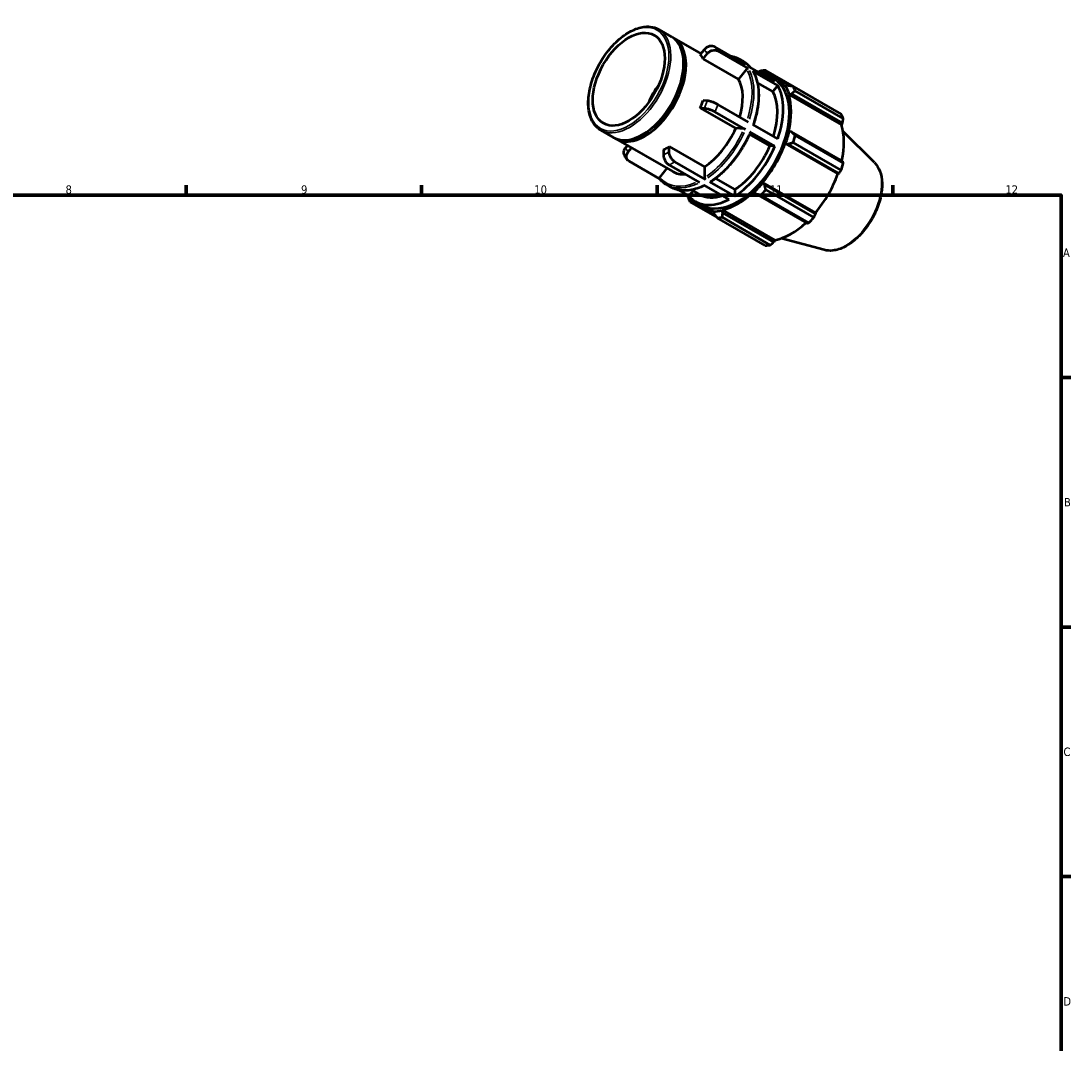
# Model space of a CAD drawing. Header units: millimetres. Extents: x 0 to 931, y 0 to 626.
# Tile 4 of 4: x 512 to 824, y 321 to 626. Entities that reach past the tile are written whole.
import ezdxf

# ---------------------------------------------------------------- set-up
doc = ezdxf.new("R2010")
doc.units = ezdxf.units.MM
for name, color, linetype, lineweight in [('Border (ISO)', 7, 'Continuous', 70), ('Visible (ISO)', 7, 'Continuous', 50), ('Visible Narrow (ISO)', 7, 'Continuous', 35)]:
    doc.layers.add(name, color=color, linetype=linetype, lineweight=lineweight)
doc.styles.add('Note Text (ISO)', font='tahoma.ttf')

# ---------------------------------------------------------------- blocks, each defined once
blk = doc.blocks.new('Borders Default Border')
at = {"layer": 'Border (ISO)'}
for p, q in [((560.67, 574), (560.67, 576.9)), ((630.75, 574), (630.75, 576.9)), ((700.83, 574), (700.83, 576.9)), ((770.92, 574), (770.92, 576.9)), ((821, 519.75), (823.9, 519.75)), ((821, 445.5), (823.9, 445.5)), ((821, 371.25), (823.9, 371.25))]:
    blk.add_line(p, q, dxfattribs=at)
at = {"layer": 'Border (ISO)', "flags": 128}
blk.add_lwpolyline([(20, 20), (20, 574), (821, 574), (821, 20), (20, 20)], dxfattribs=at)
at = {"layer": 'Border (ISO)', "color": 232, "true_color": 0xca0064, "char_height": 2.5, "attachment_point": 7, "style": 'Note Text (ISO)'}
for s, insert in [('8', (524.81, 574.34)), ('9', (594.88, 574.35)), ('10', (664.29, 574.35)), ('11', (734.37, 574.4)), ('12', (804.46, 574.4)), ('A', (821.59, 555.62)), ('B', (821.89, 481.37)), ('C', (821.73, 407.08)), ('D', (821.73, 332.88))]:
    blk.add_mtext(s, dxfattribs=dict(at, insert=insert))

msp = doc.modelspace()

# ---------------------------------------------------------------- linework, layer by layer
at = {"layer": 'Visible (ISO)'}
for p, q in [((701.301, 623.281), (705.119, 621.082)), ((705.826, 620.674), (713.885, 616.034)), ((714.857, 617.243), (713.679, 615.778)), ((714.527, 614.567), (715.705, 616.032)), ((727.144, 612.845), (718.026, 618.096)), ((727.993, 611.634), (718.875, 616.885)), ((708.715, 612.736), (708.715, 613.143)), ((725.06, 608.502), (714.527, 614.567)), ((725.141, 614.537), (726.434, 613.792)), ((727.465, 611.492), (725.06, 608.502)), ((735.845, 607.835), (728.437, 612.101)), ((736.694, 606.624), (729.286, 610.89)), ((732.241, 610.209), (732.287, 610.34)), ((732.287, 610.34), (732.783, 610.582)), ((732.783, 610.582), (733.969, 609.9)), ((747.468, 602.831), (733.167, 611.066)), ((733.842, 609.526), (735.7, 608.456)), ((735.222, 604.793), (730.664, 607.418)), ((736.694, 606.624), (735.222, 604.793)), ((736.06, 609.08), (740.648, 606.438)), ((739.071, 606.403), (738.921, 606.225)), ((739.712, 606.562), (739.071, 606.403)), ((741.294, 606.35), (755.595, 598.115)), ((739.974, 603.893), (740.135, 604.045)), ((739.974, 603.893), (755.678, 594.849)), ((740.135, 604.045), (740.799, 604.154)), ((740.799, 604.154), (755.999, 595.401)), ((756.208, 596.756), (741.908, 604.991)), ((713.679, 599.985), (714.857, 599.877)), ((724.211, 593.92), (713.679, 599.985)), ((715.705, 602.065), (714.527, 602.173)), ((727.993, 595.702), (718.875, 600.953)), ((727.144, 593.514), (718.026, 598.765)), ((726.616, 593.699), (724.211, 593.92)), ((736.694, 590.692), (729.286, 594.957)), ((755.999, 595.401), (755.678, 594.849)), ((684.054, 593.331), (687.872, 591.133)), ((688.58, 590.725), (705.456, 581.007)), ((696.895, 592.212), (696.543, 592.007)), ((734.373, 588.639), (728.334, 592.117)), ((735.845, 588.504), (728.437, 592.77)), ((740.135, 592.953), (739.974, 592.919)), ((740.799, 592.826), (740.135, 592.953)), ((755.999, 584.073), (740.799, 592.826)), ((741.908, 591.703), (756.208, 583.468)), ((765.516, 583.665), (756.148, 592.934)), ((691.963, 588.777), (691.388, 588.061)), ((692.236, 586.851), (693.208, 588.06)), ((702.698, 587.465), (702.698, 585.892)), ((704.395, 586.869), (704.395, 588.442)), ((704.395, 588.442), (714.928, 582.377)), ((735.845, 588.504), (734.373, 588.639)), ((738.921, 589.374), (739.071, 589.37)), ((738.921, 589.374), (754.626, 580.33)), ((739.071, 589.37), (739.712, 589.166)), ((739.712, 589.166), (754.912, 580.413)), ((755.595, 581.402), (741.294, 589.637)), ((701.539, 578.815), (692.461, 584.043)), ((703.741, 581.994), (701.542, 579.26)), ((713.513, 577.698), (704.395, 582.949)), ((715.21, 578.676), (706.092, 583.926)), ((714.928, 582.377), (714.928, 579.166)), ((718.173, 578.935), (723.911, 575.631)), ((754.912, 580.413), (754.626, 580.33)), ((703.583, 577.1), (704.876, 576.356)), ((710.28, 573.782), (707.385, 575.449)), ((711.507, 575.307), (710.28, 573.782)), ((711.114, 575.533), (713.481, 574.17)), ((722.214, 572.688), (714.806, 576.954)), ((723.911, 573.665), (716.503, 577.931)), ((723.911, 575.631), (723.911, 573.665)), ((729.667, 575.068), (729.718, 574.91)), ((729.718, 574.91), (730.16, 574.399)), ((732.287, 577.62), (732.209, 577.749)), ((732.209, 577.749), (747.914, 568.705)), ((732.783, 577.166), (732.287, 577.62)), ((747.984, 568.413), (732.783, 577.166)), ((733.167, 575.561), (747.468, 567.326)), ((710.585, 571.953), (718.661, 567.302)), ((710.771, 573.073), (710.852, 573.168)), ((710.81, 572.523), (710.771, 573.073)), ((711.963, 571.859), (710.81, 572.523)), ((712.284, 572.09), (714.142, 571.02)), ((730.16, 574.399), (745.36, 565.646)), ((745.987, 565.763), (731.686, 573.998)), ((713.783, 570.396), (718.266, 567.814)), ((717.634, 569.355), (717.555, 569.136)), ((717.555, 569.136), (717.738, 568.502)), ((720.124, 569.385), (720.175, 569.602)), ((720.362, 568.757), (720.124, 569.385)), ((720.175, 569.602), (735.88, 560.558)), ((735.562, 560.004), (720.362, 568.757)), ((747.914, 568.705), (747.984, 568.413)), ((733.012, 559.001), (718.712, 567.237)), ((720.193, 567.38), (734.494, 559.145)), ((735.88, 560.558), (735.562, 560.004)), ((750.549, 557.676), (737.831, 561.125))]:
    msp.add_line(p, q, dxfattribs=at)
msp.add_ellipse((692.394, 608.469), major_axis=(7.558, 13.125), ratio=0.5780931, dxfattribs=at)
for centre, major_axis, start_param, end_param in [((696.496, 606.107), (8.623, 14.975), 3.1415927, 6.2831853), ((697.203, 605.7), (8.623, 14.975), 3.1007397, 6.3240383), ((703.547, 602.047), (8.623, 14.975), 5.9499518, 6.0889526), ((696.849, 605.904), (-8.374, -14.541), 0.7873321, 2.3542606), ((723.063, 590.808), (10.779, 18.718), 6.0750364, 6.4913342), ((725.94, 589.151), (11.977, 20.798), 0.3435016, 0.4380292), ((724.921, 589.738), (11.258, 19.55), 0.3034989, 0.342105), ((724.921, 589.738), (11.138, 19.342), 5.975819, 6.5607804), ((707.244, 599.918), (7.558, 13.125), 1.3632955, 1.7782972), ((724.921, 589.738), (10.779, 18.718), 3.1415927, 6.2831853), ((714.079, 595.981), (8.623, 14.975), 5.1106382, 5.9499518), ((723.063, 590.808), (10.779, 18.718), 5.0278388, 5.963868), ((724.921, 589.738), (11.258, 19.55), 5.8012861, 5.975819), ((725.94, 589.151), (11.977, 20.798), 5.8412887, 5.9358163), ((723.063, 590.808), (9.581, 16.638), 5.0689191, 5.9569114), ((724.921, 589.738), (11.138, 19.342), 5.1904208, 5.8012861), ((703.547, 602.047), (8.623, 14.975), 4.9027543, 5.041755), ((740.24, 580.916), (11.977, 20.798), 5.8412887, 5.9358163), ((714.079, 595.981), (-8.623, -14.975), 0.8529648, 1.7611616), ((740.626, 580.694), (-11.138, -19.342), 2.0656152, 2.6596934), ((724.921, 589.738), (-11.258, -19.55), 1.8742952, 2.0488282), ((725.94, 589.151), (11.977, 20.798), 5.0558906, 5.1504181), ((703.547, 602.047), (8.623, 14.975), 3.8555567, 3.9945575), ((723.063, 590.808), (-9.581, -16.638), 0.8460052, 1.7681212), ((723.063, 590.808), (-10.779, -18.718), 0.8390486, 1.7750778), ((724.921, 589.738), (11.138, 19.342), 4.4050227, 5.0158879), ((740.24, 580.916), (-11.977, -20.798), 1.9142979, 2.0088255), ((714.079, 595.981), (-8.623, -14.975), 0, 0.3674877), ((740.626, 580.694), (-11.138, -19.342), 1.26343, 1.8742952), ((724.921, 589.738), (11.138, 19.342), 3.6196245, 4.2304897), ((724.921, 589.738), (-11.258, -19.55), 1.0888971, 1.26343), ((725.94, 589.151), (11.977, 20.798), 4.2704924, 4.36502), ((725.94, 589.151), (-11.977, -20.798), 5.8412887, 5.9358163), ((723.063, 590.808), (-10.779, -18.718), 6.0750364, 7.0110656), ((724.921, 589.738), (-11.258, -19.55), 5.9410803, 5.975819), ((724.921, 589.738), (-11.138, -19.342), 6.0055902, 6.5866842), ((723.063, 590.808), (-9.581, -16.638), 0, 0.5736797), ((724.921, 589.738), (-11.258, -19.55), 0.3034989, 0.4780318), ((725.94, 589.151), (-11.977, -20.798), 0.3435016, 0.4380292), ((740.626, 580.694), (-11.138, -19.342), 0.4780318, 1.0719493), ((740.24, 580.916), (-11.977, -20.798), 1.1288997, 1.2234273), ((740.24, 580.916), (-11.977, -20.798), 0.3435016, 0.4380292)]:
    msp.add_ellipse(centre, major_axis=major_axis, ratio=0.5780931, start_param=start_param, end_param=end_param, dxfattribs=at)
for points, knots in [([(684.054, 593.331), (683.13, 593.863), (682.351, 594.642), (681.143, 596.62), (680.725, 597.83), (680.291, 600.571), (680.286, 602.111), (680.697, 605.346), (681.114, 607.042), (682.322, 610.416), (683.113, 612.094), (684.99, 615.264), (686.075, 616.757), (688.432, 619.411), (689.705, 620.571), (692.315, 622.44), (693.653, 623.148), (696.26, 624.028), (697.532, 624.202), (699.646, 624.001), (700.523, 623.728), (701.301, 623.281)], [3.9250571, 3.9250571, 3.9250571, 3.9250571, 4.2311132, 4.2311132, 4.5463427, 4.5463427, 4.8694879, 4.8694879, 5.1932972, 5.1932972, 5.5164511, 5.5164511, 5.839351, 5.839351, 6.1625758, 6.1625758, 6.4864487, 6.4864487, 6.8091374, 6.8091374, 7.0666498, 7.0666498, 7.0666498, 7.0666498]), ([(718.026, 618.096), (717.817, 618.217), (717.528, 618.306), (717.002, 618.356), (716.672, 618.325), (716.119, 618.177), (715.798, 618.032), (715.302, 617.707), (715.039, 617.469), (714.857, 617.243)], [0, 0, 0, 0, 0.08881052, 0.08881052, 0.17769136, 0.17769136, 0.26666842, 0.26666842, 0.35574584, 0.35574584, 0.35574584, 0.35574584]), ([(715.705, 616.032), (715.887, 616.258), (716.15, 616.496), (716.647, 616.821), (716.968, 616.966), (717.521, 617.115), (717.851, 617.145), (718.377, 617.095), (718.665, 617.006), (718.875, 616.885)], [-0.35574584, -0.35574584, -0.35574584, -0.35574584, -0.26666842, -0.26666842, -0.17769136, -0.17769136, -0.08881052, -0.08881052, 0, 0, 0, 0]), ([(722.632, 615.444), (722.892, 615.397), (723.148, 615.338), (724.013, 615.095), (724.597, 614.85), (725.141, 614.537)], [0.57874679, 0.57874679, 0.57874679, 0.57874679, 0.63794451, 0.63794451, 0.78346445, 0.78346445, 0.78346445, 0.78346445]), ([(726.434, 613.792), (726.59, 613.703), (726.742, 613.607), (727.04, 613.406), (727.186, 613.3), (727.47, 613.076), (727.609, 612.959), (727.878, 612.715), (728.009, 612.588), (728.253, 612.334), (728.367, 612.208), (728.478, 612.077)], [0.78346445, 0.78346445, 0.78346445, 0.78346445, 0.82508599, 0.82508599, 0.86670753, 0.86670753, 0.90832907, 0.90832907, 0.9499506, 0.9499506, 0.98818212, 0.98818212, 0.98818212, 0.98818212]), ([(727.993, 611.634), (727.958, 611.655), (727.91, 611.669), (727.822, 611.678), (727.767, 611.673), (727.675, 611.648), (727.622, 611.624), (727.539, 611.57), (727.495, 611.53), (727.465, 611.492)], [0, 0, 0, 0, 0.014802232, 0.014802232, 0.02961616, 0.02961616, 0.044444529, 0.044444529, 0.059285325, 0.059285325, 0.059285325, 0.059285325]), ([(729.38, 610.798), (729.378, 610.8), (729.377, 610.802), (729.355, 610.837), (729.321, 610.87), (729.286, 610.89)], [-0.015780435, -0.015780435, -0.015780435, -0.015780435, -0.014802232, -0.014802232, 0, 0, 0, 0]), ([(729.38, 610.798), (729.819, 610.045), (730.175, 609.201), (730.71, 607.366), (730.889, 606.374), (731.068, 604.275), (731.068, 603.168), (730.89, 600.876), (730.713, 599.69), (730.191, 597.295), (729.848, 596.085), (729.428, 594.876)], [1.10287024, 1.10287024, 1.10287024, 1.10287024, 1.28997483, 1.28997483, 1.47707942, 1.47707942, 1.66418401, 1.66418401, 1.8512886, 1.8512886, 2.03636143, 2.03636143, 2.03636143, 2.03636143]), ([(714.857, 599.877), (715.039, 599.861), (715.302, 599.813), (715.798, 599.689), (716.119, 599.592), (716.672, 599.398), (717.002, 599.267), (717.528, 599.031), (717.817, 598.886), (718.026, 598.765)], [-0.35574584, -0.35574584, -0.35574584, -0.35574584, -0.26666842, -0.26666842, -0.17769136, -0.17769136, -0.08881052, -0.08881052, 0, 0, 0, 0]), ([(718.875, 600.953), (718.665, 601.073), (718.377, 601.219), (717.851, 601.455), (717.521, 601.586), (716.968, 601.78), (716.647, 601.877), (716.15, 602.001), (715.887, 602.048), (715.705, 602.065)], [0, 0, 0, 0, 0.08881052, 0.08881052, 0.17769136, 0.17769136, 0.26666842, 0.26666842, 0.35574584, 0.35574584, 0.35574584, 0.35574584]), ([(727.144, 593.514), (727.11, 593.534), (727.061, 593.558), (726.974, 593.598), (726.919, 593.62), (726.827, 593.652), (726.773, 593.668), (726.69, 593.689), (726.647, 593.697), (726.616, 593.699)], [0, 0, 0, 0, 0.014802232, 0.014802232, 0.02961616, 0.02961616, 0.044444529, 0.044444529, 0.059285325, 0.059285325, 0.059285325, 0.059285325]), ([(728.565, 592.647), (728.047, 591.434), (727.456, 590.236), (726.145, 587.907), (725.425, 586.777), (723.884, 584.625), (723.061, 583.602), (721.341, 581.699), (720.443, 580.819), (718.602, 579.231), (717.659, 578.524), (716.708, 577.915)], [2.15040901, 2.15040901, 2.15040901, 2.15040901, 2.33746454, 2.33746454, 2.52452008, 2.52452008, 2.71157561, 2.71157561, 2.89863115, 2.89863115, 3.08568668, 3.08568668, 3.08568668, 3.08568668]), ([(728.565, 592.647), (728.567, 592.651), (728.567, 592.656), (728.562, 592.673), (728.548, 592.691), (728.506, 592.726), (728.472, 592.749), (728.437, 592.77)], [-0.035671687, -0.035671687, -0.035671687, -0.035671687, -0.02961616, -0.02961616, -0.014802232, -0.014802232, 0, 0, 0, 0]), ([(691.388, 588.061), (691.206, 587.835), (691.041, 587.541), (690.866, 587.031), (690.824, 586.725), (690.862, 586.252), (690.94, 586.001), (691.051, 585.808)], [-0.35574584, -0.35574584, -0.35574584, -0.35574584, -0.26666842, -0.26666842, -0.17769136, -0.17769136, -0.09480063, -0.09480063, -0.09480063, -0.09480063]), ([(691.051, 585.807), (691.109, 585.707), (691.17, 585.607), (691.293, 585.411), (691.356, 585.313), (691.486, 585.122), (691.552, 585.027), (691.688, 584.84), (691.757, 584.748), (691.899, 584.567), (691.971, 584.477), (692.045, 584.389)], [2.03827427, 2.03827427, 2.03827427, 2.03827427, 2.06066485, 2.06066485, 2.08305542, 2.08305542, 2.105446, 2.105446, 2.12783658, 2.12783658, 2.15022715, 2.15022715, 2.15022715, 2.15022715]), ([(692.461, 584.043), (692.252, 584.164), (692.048, 584.358), (691.8, 584.754), (691.712, 585.025), (691.673, 585.515), (691.714, 585.82), (691.889, 586.33), (692.054, 586.625), (692.236, 586.851)], [0, 0, 0, 0, 0.08881052, 0.08881052, 0.17769136, 0.17769136, 0.26666842, 0.26666842, 0.35574584, 0.35574584, 0.35574584, 0.35574584]), ([(702.698, 585.892), (702.698, 585.649), (702.747, 585.335), (702.908, 584.794), (703.047, 584.472), (703.344, 583.958), (703.553, 583.677), (703.939, 583.268), (704.186, 583.07), (704.395, 582.949)], [-0.35574584, -0.35574584, -0.35574584, -0.35574584, -0.26666842, -0.26666842, -0.17769136, -0.17769136, -0.08881052, -0.08881052, 0, 0, 0, 0]), ([(706.092, 583.926), (705.883, 584.047), (705.636, 584.246), (705.25, 584.654), (705.041, 584.936), (704.744, 585.449), (704.605, 585.772), (704.444, 586.312), (704.395, 586.626), (704.395, 586.869)], [0, 0, 0, 0, 0.08881052, 0.08881052, 0.17769136, 0.17769136, 0.26666842, 0.26666842, 0.35574584, 0.35574584, 0.35574584, 0.35574584]), ([(765.516, 583.665), (766.207, 582.981), (766.744, 582.118), (767.526, 580.058), (767.74, 578.836), (767.803, 576.167), (767.637, 574.711), (766.941, 571.746), (766.413, 570.238), (765.053, 567.316), (764.223, 565.904), (762.342, 563.307), (761.291, 562.124), (759.061, 560.1), (757.88, 559.261), (755.493, 558.027), (754.285, 557.632), (752.226, 557.402), (751.359, 557.456), (750.549, 557.676)], [0.9346301, 0.9346301, 0.9346301, 0.9346301, 1.2252108, 1.2252108, 1.5438212, 1.5438212, 1.8747136, 1.8747136, 2.2049154, 2.2049154, 2.5336007, 2.5336007, 2.8623653, 2.8623653, 3.1927374, 3.1927374, 3.5233584, 3.5233584, 3.7738915, 3.7738915, 3.7738915, 3.7738915]), ([(701.542, 579.26), (701.512, 579.222), (701.484, 579.173), (701.455, 579.088), (701.448, 579.037), (701.455, 578.956), (701.469, 578.911), (701.496, 578.868), (701.503, 578.859), (701.51, 578.85)], [-0.059285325, -0.059285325, -0.059285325, -0.059285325, -0.044444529, -0.044444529, -0.02961616, -0.02961616, -0.014802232, -0.014802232, -0.010625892, -0.010625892, -0.010625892, -0.010625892]), ([(703.583, 577.1), (703.427, 577.19), (703.275, 577.285), (702.977, 577.487), (702.831, 577.593), (702.547, 577.816), (702.408, 577.933), (702.139, 578.178), (702.008, 578.305), (701.753, 578.57), (701.63, 578.707), (701.51, 578.85)], [3.92505711, 3.92505711, 3.92505711, 3.92505711, 3.96667865, 3.96667865, 4.00830018, 4.00830018, 4.04992172, 4.04992172, 4.09154326, 4.09154326, 4.1331648, 4.1331648, 4.1331648, 4.1331648]), ([(714.928, 579.166), (714.928, 579.125), (714.936, 579.073), (714.963, 578.983), (714.986, 578.929), (715.035, 578.844), (715.07, 578.797), (715.135, 578.729), (715.176, 578.696), (715.21, 578.676)], [-0.059285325, -0.059285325, -0.059285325, -0.059285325, -0.044444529, -0.044444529, -0.02961616, -0.02961616, -0.014802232, -0.014802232, 0, 0, 0, 0]), ([(714.918, 576.889), (714.204, 576.528), (713.49, 576.227), (712.053, 575.738), (711.329, 575.556), (709.912, 575.333), (709.22, 575.291), (707.881, 575.35), (707.234, 575.452), (706.004, 575.798), (705.42, 576.042), (704.876, 576.356)], [3.20280988, 3.20280988, 3.20280988, 3.20280988, 3.34297733, 3.34297733, 3.48849728, 3.48849728, 3.63401722, 3.63401722, 3.77953716, 3.77953716, 3.92505711, 3.92505711, 3.92505711, 3.92505711]), ([(716.503, 577.931), (716.538, 577.911), (716.579, 577.897), (716.644, 577.89), (716.679, 577.897), (716.705, 577.913), (716.707, 577.914), (716.708, 577.915)], [0, 0, 0, 0, 0.014802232, 0.014802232, 0.02961616, 0.02961616, 0.030602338, 0.030602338, 0.030602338, 0.030602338])]:
    msp.add_open_spline(points, degree=3, knots=knots, dxfattribs=at)
for points, weights in [([(731.686, 610.923), (731.321, 610.783), (730.965, 610.645)], [1.01589660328, 1.01375614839, 1.01144148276]), ([(732.783, 610.582), (732.965, 610.823), (733.167, 611.066)], [1.00591559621, 1.01130664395, 1.01589660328]), ([(741.294, 606.35), (740.48, 606.462), (739.712, 606.562)], [1.01589660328, 1.01130664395, 1.00591559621]), ([(740.799, 604.154), (741.335, 604.568), (741.908, 604.991)], [1.00591559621, 1.01130664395, 1.01589660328]), ([(747.495, 602.779), (747.482, 602.805), (747.468, 602.831)], [1.00020597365, 1.00010402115, 1]), ([(755.999, 595.401), (756.103, 596.063), (756.208, 596.756)], [1.00331505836, 1.00206524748, 1]), ([(741.908, 591.703), (741.335, 592.28), (740.799, 592.826)], [1.01589660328, 1.01130664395, 1.00591559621]), ([(739.712, 589.166), (740.48, 589.401), (741.294, 589.637)], [1.00591559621, 1.01130664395, 1.01589660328]), ([(754.912, 580.413), (755.248, 580.896), (755.595, 581.402)], [1.00331505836, 1.00206524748, 1]), ([(756.208, 583.468), (756.103, 583.775), (755.999, 584.073)], [1, 1.00206524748, 1.00331505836]), ([(733.167, 575.561), (732.965, 576.384), (732.783, 577.166)], [1.01589660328, 1.01130664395, 1.00591559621]), ([(709.859, 574.024), (709.914, 573.672), (709.972, 573.312)], [1.01175309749, 1.01390059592, 1.01589660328]), ([(710.585, 571.953), (710.693, 572.247), (710.81, 572.523)], [1.01589660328, 1.01130664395, 1.00591559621]), ([(730.16, 574.399), (730.901, 574.207), (731.686, 573.998)], [1.00591559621, 1.01130664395, 1.01589660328]), ([(720.193, 567.38), (720.273, 568.086), (720.362, 568.757)], [1.01589660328, 1.01130664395, 1.00591559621]), ([(717.738, 568.502), (718.208, 567.886), (718.712, 567.237)], [1.00591559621, 1.01130664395, 1.01589660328]), ([(745.36, 565.646), (745.669, 565.702), (745.987, 565.763)], [1.00331505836, 1.00206524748, 1]), ([(747.468, 567.326), (747.733, 567.879), (747.984, 568.413)], [1, 1.00206524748, 1.00331505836]), ([(734.494, 559.145), (735.041, 559.582), (735.562, 560.004)], [1, 1.00206524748, 1.00331505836])]:
    msp.add_rational_spline(points, weights, degree=2, dxfattribs=at)
at = {"layer": 'Visible Narrow (ISO)'}
msp.add_ellipse((692.394, 608.469), major_axis=(8.424, 14.628), ratio=0.5780931, dxfattribs=at)
for centre, major_axis, start_param, end_param in [((692.677, 608.306), (-8.623, -14.975), 0.1570796, 2.984513), ((703.547, 602.047), (9.581, 16.638), 5.9631655, 6.0757389), ((705.244, 601.07), (10.779, 18.718), 5.9694265, 6.069478), ((714.079, 595.981), (10.579, 18.372), 6.2120244, 6.3543462), ((714.362, 595.819), (10.779, 18.718), 6.0854438, 6.2727779), ((715.655, 595.074), (10.779, 18.718), 6.0854438, 6.2727779), ((714.079, 595.981), (10.579, 18.372), 5.0804433, 5.9163774), ((714.362, 595.819), (10.779, 18.718), 5.0746403, 5.9170666), ((715.655, 595.074), (10.779, 18.718), 5.0746403, 5.9170666), ((703.547, 602.047), (-9.581, -16.638), 1.7743753, 1.8869487), ((705.244, 601.07), (10.779, 18.718), 4.9222289, 5.0222804), ((714.079, 595.981), (-10.579, -18.372), 0.886795, 1.7273315), ((714.362, 595.819), (10.779, 18.718), 4.0274427, 4.869869), ((715.655, 595.074), (-10.779, -18.718), 0.8858501, 1.7282764), ((703.547, 602.047), (-9.581, -16.638), 5.9631655, 6.0757389), ((703.547, 602.047), (-9.581, -16.638), 0.7271778, 0.8397511), ((705.244, 601.07), (10.779, 18.718), 3.8750314, 3.9750829), ((756.888, 571.329), (7.57, 13.145), 3.4347213, 5.9900566), ((714.079, 595.981), (-10.579, -18.372), 6.1217636, 6.9439553), ((714.362, 595.819), (-10.779, -18.718), 0.036394, 0.6914863), ((715.655, 595.074), (-10.779, -18.718), 0.036394, 0.6914863)]:
    msp.add_ellipse(centre, major_axis=major_axis, ratio=0.5780931, start_param=start_param, end_param=end_param, dxfattribs=at)

# ---------------------------------------------------------------- block references
msp.add_blockref('Borders Default Border', (0, 0))

doc.saveas('drawing.dxf')
